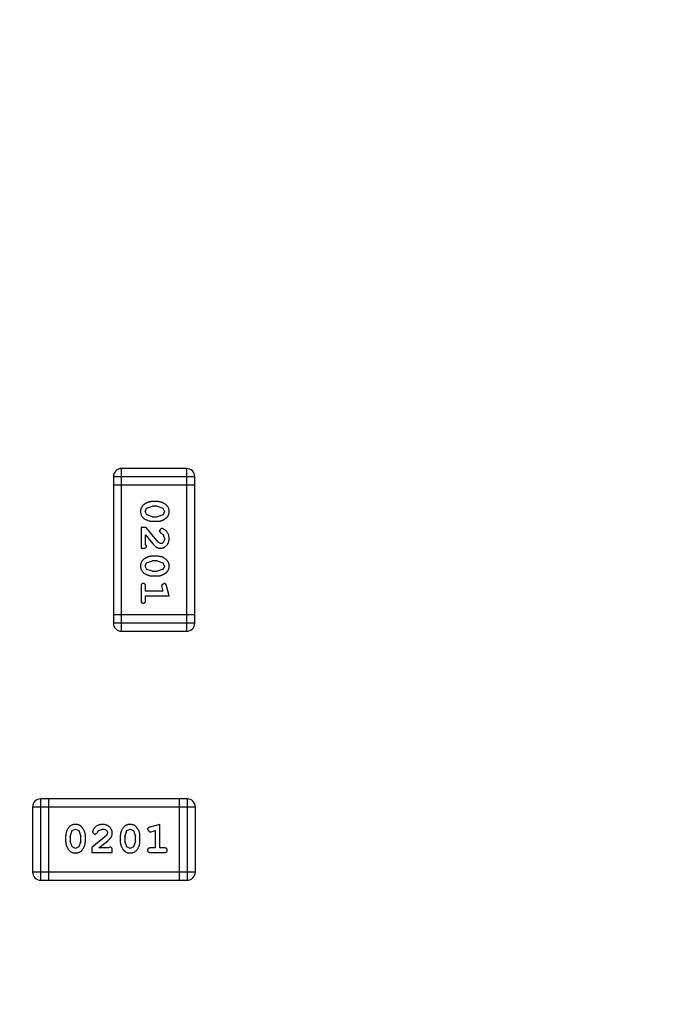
# Model space of a CAD drawing. Header units: inches. Extents: x 246 to 500, y -220 to -17.
# Tile 114 of 118: x 468.34 to 470.79, y -98.83 to -95.14. Entities that reach past the tile are written whole.
import ezdxf

# ---------------------------------------------------------------- set-up
doc = ezdxf.new("R2010")
doc.units = ezdxf.units.IN
doc.header["$LTSCALE"] = 1.21
doc.header["$MEASUREMENT"] = 0
doc.header["$PDMODE"] = 3
doc.header["$PDSIZE"] = 0.3125
doc.layers.get('0').update_dxf_attribs({"linetype": 'CONTINUOUS'})
doc.layers.get('Defpoints').update_dxf_attribs({"linetype": 'CONTINUOUS'})
doc.layers.add('DIM', color=3, linetype='CONTINUOUS')
doc.styles.get("Standard").update_dxf_attribs({"font": 'txt', "width": 0.8})
doc.dimstyles.get("Standard").update_dxf_attribs({"dimtxt": 0.15625, "dimasz": 0.1875, "dimexe": 0.125, "dimexo": 0.0625, "dimgap": 0.09, "dimtad": 0, "dimtih": 1, "dimtoh": 1, "dimzin": 4, "dimdsep": 46, "dimtxsty": 'Standard', "dimblk": '_FILLED', "dimblk1": '_FILLED', "dimblk2": '_FILLED', "dimcen": 0.09, "dimazin": 1, "dimtp": 0.01, "dimtm": 0.01, "dimtfac": 1, "dimtofl": 0, "dimtmove": 0, "dimatfit": 3, "dimldrblk": '_FILLED', "dimfxl": 1, "dimtolj": 1, "dimtzin": 4, "dimarcsym": 0})

# ---------------------------------------------------------------- blocks, each defined once
blk = doc.blocks.new('_FILLED')
at = {"color": 0, "linetype": 'ByBlock'}
blk.add_solid([(0, 0), (-1, 0.1667), (-1, -0.1667)], dxfattribs=at)
blk = doc.blocks.new('*D60')
at = {"layer": 'Defpoints', "color": 0}
for p in [(481.9401, -91.8581), (457.6897, -127.8567), (492.1011, -127.8567)]:
    blk.add_point(p, dxfattribs=at)
at = {"layer": 'DIM', "color": 0, "lineweight": -2}
for p, q in [((482.0026, -91.8581), (492.2261, -91.8581)), ((492.1011, -93.8581), (492.1011, -106.8341)), ((492.1011, -125.8567), (492.1011, -112.8807)), ((457.7522, -127.8567), (492.2261, -127.8567))]:
    blk.add_line(p, q, dxfattribs=at)
at = {"layer": 'DIM', "color": 0, "lineweight": -2, "xscale": 2, "yscale": 2, "zscale": 2}
for p, rotation in [((492.1011, -91.8581), 90), ((492.1011, -127.8567), 270)]:
    blk.add_blockref('_FILLED', p, dxfattribs=dict(at, rotation=rotation))
at = {"layer": 'DIM', "color": 0, "insert": (492.1011, -109.8574), "char_height": 2, "attachment_point": 5, "rotation": 90}
blk.add_mtext('\\A1;36.00', dxfattribs=at)

msp = doc.modelspace()

# ---------------------------------------------------------------- linework, layer by layer
at = {"color": 7, "linetype": 'Continuous'}
for p, q in [((468.7184, -97.4287), (468.7184, -96.8191)), ((468.9622, -96.8191), (468.7184, -96.8191)), ((468.9622, -96.8191), (468.9622, -97.4287)), ((468.6879, -96.8496), (468.6879, -97.3982)), ((468.6879, -96.8496), (468.9927, -96.8496)), ((468.9927, -97.3982), (468.9927, -96.8496)), ((468.6879, -96.8801), (468.9927, -96.8801)), ((468.8073, -96.9801), (468.8125, -96.9679)), ((468.8125, -96.9679), (468.8348, -96.9603)), ((468.8523, -96.943), (468.8346, -96.943)), ((468.852, -96.9603), (468.8348, -96.9603)), ((468.852, -96.9603), (468.8738, -96.9675)), ((468.8738, -96.9675), (468.8796, -96.9799)), ((468.8131, -96.9924), (468.8073, -96.9801)), ((468.8348, -96.9996), (468.8131, -96.9924)), ((468.8348, -96.9996), (468.852, -96.9996)), ((468.8743, -96.992), (468.852, -96.9996)), ((468.8796, -96.9799), (468.8743, -96.992)), ((468.7915, -97.0405), (468.7915, -97.1176)), ((468.8104, -97.0405), (468.7915, -97.0405)), ((468.8554, -97.0955), (468.8104, -97.0405)), ((468.8346, -97.0169), (468.8523, -97.0169)), ((468.8676, -97.0437), (468.8592, -97.0525)), ((468.8088, -97.1034), (468.8088, -97.0673)), ((468.8088, -97.0673), (468.8359, -97.1008)), ((468.8592, -97.0525), (468.8657, -97.061)), ((468.8657, -97.061), (468.8742, -97.0659)), ((468.8742, -97.0659), (468.8796, -97.0808)), ((468.7915, -97.1176), (468.7994, -97.1176)), ((468.812, -97.109), (468.8088, -97.1034)), ((468.8651, -97.1003), (468.8554, -97.0955)), ((468.8523, -97.1475), (468.8346, -97.1475)), ((468.8073, -97.1846), (468.8125, -97.1724)), ((468.8131, -97.1969), (468.8073, -97.1846)), ((468.8125, -97.1724), (468.8348, -97.1648)), ((468.8348, -97.2041), (468.8131, -97.1969)), ((468.852, -97.1648), (468.8348, -97.1648)), ((468.852, -97.1648), (468.8738, -97.1721)), ((468.8743, -97.1966), (468.852, -97.2041)), ((468.8738, -97.1721), (468.8796, -97.1844)), ((468.8796, -97.1844), (468.8743, -97.1966)), ((468.8346, -97.2214), (468.8523, -97.2214)), ((468.8348, -97.2041), (468.852, -97.2041)), ((468.7915, -97.2608), (468.7915, -97.3127)), ((468.8088, -97.2781), (468.8088, -97.2608)), ((468.8779, -97.2497), (468.8686, -97.2576)), ((468.8686, -97.2576), (468.8696, -97.263)), ((468.8696, -97.263), (468.8738, -97.2781)), ((468.8969, -97.2954), (468.887, -97.2588)), ((468.8738, -97.2781), (468.8088, -97.2781)), ((468.8088, -97.3127), (468.8088, -97.2954)), ((468.8088, -97.2954), (468.8969, -97.2954)), ((468.9927, -97.3677), (468.6879, -97.3677)), ((468.9927, -97.3982), (468.6879, -97.3982)), ((468.7184, -97.4287), (468.9622, -97.4287)), ((468.4159, -98.361), (468.4159, -98.0562)), ((468.9645, -98.0562), (468.4159, -98.0562)), ((468.4464, -98.361), (468.4464, -98.0562)), ((468.934, -98.0562), (468.934, -98.361)), ((468.9645, -98.0562), (468.9645, -98.361)), ((468.3854, -98.0867), (468.3854, -98.3305)), ((468.3854, -98.0867), (468.995, -98.0867)), ((468.995, -98.3305), (468.995, -98.0867)), ((468.8617, -98.152), (468.8251, -98.1619)), ((468.8617, -98.2401), (468.8617, -98.152)), ((468.5266, -98.1969), (468.5338, -98.1751)), ((468.5338, -98.1751), (468.5462, -98.1693)), ((468.5462, -98.1693), (468.5584, -98.1746)), ((468.5584, -98.1746), (468.5659, -98.1969)), ((468.6618, -98.1935), (468.6068, -98.2385)), ((468.61, -98.1813), (468.6188, -98.1897)), ((468.6188, -98.1897), (468.6273, -98.1832)), ((468.6273, -98.1832), (468.6322, -98.1747)), ((468.6322, -98.1747), (468.6471, -98.1693)), ((468.6666, -98.1838), (468.6618, -98.1935)), ((468.7311, -98.1969), (468.7384, -98.1751)), ((468.7384, -98.1751), (468.7507, -98.1693)), ((468.7507, -98.1693), (468.7629, -98.1746)), ((468.7629, -98.1746), (468.7704, -98.1969)), ((468.8161, -98.171), (468.8239, -98.1803)), ((468.8239, -98.1803), (468.8294, -98.1793)), ((468.8294, -98.1793), (468.8444, -98.1751)), ((468.8444, -98.1751), (468.8444, -98.2401)), ((468.5093, -98.1966), (468.5093, -98.2143)), ((468.5266, -98.1969), (468.5266, -98.2141)), ((468.5342, -98.2364), (468.5266, -98.2141)), ((468.5659, -98.2141), (468.5587, -98.2358)), ((468.5659, -98.2141), (468.5659, -98.1969)), ((468.5832, -98.2143), (468.5832, -98.1966)), ((468.6336, -98.2401), (468.6671, -98.213)), ((468.7138, -98.1966), (468.7138, -98.2143)), ((468.7311, -98.1969), (468.7311, -98.2141)), ((468.7387, -98.2364), (468.7311, -98.2141)), ((468.7704, -98.2141), (468.7632, -98.2358)), ((468.7704, -98.2141), (468.7704, -98.1969)), ((468.7877, -98.2143), (468.7877, -98.1966)), ((468.5464, -98.2416), (468.5342, -98.2364)), ((468.5587, -98.2358), (468.5464, -98.2416)), ((468.6068, -98.2385), (468.6068, -98.2574)), ((468.6068, -98.2574), (468.6839, -98.2574)), ((468.6697, -98.2401), (468.6336, -98.2401)), ((468.6753, -98.2369), (468.6697, -98.2401)), ((468.6839, -98.2574), (468.6839, -98.2495)), ((468.7509, -98.2416), (468.7387, -98.2364)), ((468.7632, -98.2358), (468.7509, -98.2416)), ((468.8444, -98.2401), (468.8271, -98.2401)), ((468.8271, -98.2574), (468.879, -98.2574)), ((468.879, -98.2401), (468.8617, -98.2401)), ((468.995, -98.3305), (468.3854, -98.3305)), ((468.4159, -98.361), (468.9645, -98.361))]:
    msp.add_line(p, q, dxfattribs=at)
for centre, start, end in [((468.7184, -96.8496), 89.9999, 179.9999), ((468.9622, -96.8496), 359.9999, 89.9999), ((468.7184, -97.3982), 179.9999, 269.9999), ((468.9622, -97.3982), 269.9999, 359.9999), ((468.4159, -98.0867), 89.9999, 179.9999), ((468.9645, -98.0867), 359.9999, 89.9999), ((468.4159, -98.3305), 179.9999, 269.9999), ((468.9645, -98.3305), 269.9999, 359.9999)]:
    msp.add_arc(centre, 0.0305, start, end, dxfattribs=at)
for points, knots in [([(468.8346, -96.943), (468.8335, -96.943), (468.8314, -96.943), (468.8282, -96.9433), (468.8251, -96.9438), (468.822, -96.9445), (468.8189, -96.9454), (468.8159, -96.9465), (468.813, -96.9478), (468.8101, -96.9493), (468.8073, -96.9508), (468.8048, -96.9525), (468.8025, -96.9541), (468.8004, -96.9558), (468.7985, -96.9575), (468.7969, -96.9592), (468.7954, -96.9609), (468.7938, -96.9633), (468.7922, -96.9664), (468.7909, -96.9706), (468.7901, -96.9752), (468.79, -96.9784), (468.7899, -96.98)], [0, 0, 0, 0, 0.049886, 0.09882, 0.148132, 0.19689, 0.246038, 0.295176, 0.345305, 0.395692, 0.445312, 0.491875, 0.535813, 0.577009, 0.616081, 0.652689, 0.687585, 0.720206, 0.785062, 0.85223, 0.923759, 1, 1, 1, 1]), ([(468.8969, -96.9798), (468.8969, -96.9783), (468.8968, -96.9755), (468.8961, -96.9715), (468.895, -96.9676), (468.8934, -96.964), (468.8913, -96.9607), (468.8888, -96.9577), (468.8858, -96.9549), (468.8825, -96.9524), (468.8789, -96.9502), (468.8752, -96.9483), (468.8715, -96.9467), (468.8677, -96.9453), (468.8639, -96.9443), (468.8601, -96.9435), (468.8562, -96.9431), (468.8536, -96.943), (468.8523, -96.943)], [0, 0, 0, 0, 0.06692, 0.130834, 0.19258, 0.252759, 0.312631, 0.373411, 0.436359, 0.501894, 0.568244, 0.632472, 0.69556, 0.757163, 0.818592, 0.878885, 0.939235, 1, 1, 1, 1]), ([(468.7899, -96.98), (468.79, -96.9815), (468.7901, -96.9843), (468.7908, -96.9884), (468.7919, -96.9922), (468.7935, -96.9958), (468.7955, -96.9991), (468.798, -97.0022), (468.801, -97.005), (468.8044, -97.0074), (468.808, -97.0096), (468.8116, -97.0116), (468.8154, -97.0132), (468.8191, -97.0146), (468.8229, -97.0156), (468.8268, -97.0164), (468.8306, -97.0168), (468.8333, -97.0169), (468.8346, -97.0169)], [0, 0, 0, 0, 0.067217, 0.131051, 0.19272, 0.252824, 0.312745, 0.373449, 0.436041, 0.501494, 0.567761, 0.632087, 0.695096, 0.757109, 0.817993, 0.878657, 0.939311, 1, 1, 1, 1]), ([(468.8523, -97.0169), (468.8534, -97.0169), (468.8555, -97.0169), (468.8587, -97.0166), (468.8619, -97.016), (468.865, -97.0154), (468.868, -97.0144), (468.871, -97.0133), (468.874, -97.012), (468.8769, -97.0105), (468.8796, -97.0089), (468.8822, -97.0073), (468.8845, -97.0056), (468.8866, -97.004), (468.8884, -97.0023), (468.8901, -97.0006), (468.8915, -96.9988), (468.8931, -96.9965), (468.8947, -96.9933), (468.896, -96.9891), (468.8968, -96.9846), (468.8969, -96.9814), (468.8969, -96.9798)], [0, 0, 0, 0, 0.049855, 0.099516, 0.148482, 0.19758, 0.246804, 0.296268, 0.346517, 0.397047, 0.446826, 0.49336, 0.537801, 0.579207, 0.617974, 0.654833, 0.689171, 0.722088, 0.786392, 0.853518, 0.924186, 1, 1, 1, 1]), ([(468.8969, -97.0809), (468.8969, -97.0792), (468.8967, -97.0759), (468.8959, -97.0709), (468.8945, -97.0662), (468.8925, -97.0617), (468.89, -97.0576), (468.8872, -97.0539), (468.8839, -97.0508), (468.8804, -97.0482), (468.8768, -97.0463), (468.8735, -97.0448), (468.8704, -97.0439), (468.8685, -97.0437), (468.8676, -97.0437)], [0, 0, 0, 0, 0.098286, 0.193983, 0.289056, 0.384352, 0.477435, 0.566197, 0.652355, 0.737986, 0.818188, 0.887401, 0.94802, 1, 1, 1, 1]), ([(468.8642, -97.1176), (468.8653, -97.1176), (468.8675, -97.1175), (468.8707, -97.117), (468.8738, -97.1162), (468.8768, -97.1151), (468.8796, -97.1136), (468.8824, -97.1118), (468.8849, -97.1097), (468.8874, -97.1073), (468.8896, -97.1047), (468.8916, -97.1018), (468.8932, -97.0988), (468.8946, -97.0956), (468.8956, -97.0922), (468.8964, -97.0886), (468.8968, -97.0848), (468.8969, -97.0822), (468.8969, -97.0809)], [0, 0, 0, 0, 0.060981, 0.120256, 0.178148, 0.236115, 0.293993, 0.352864, 0.413358, 0.476056, 0.539296, 0.602396, 0.665116, 0.728325, 0.792919, 0.859317, 0.928302, 1, 1, 1, 1]), ([(468.8796, -97.0808), (468.8796, -97.0822), (468.8795, -97.0849), (468.8786, -97.0887), (468.8773, -97.0921), (468.8753, -97.095), (468.8731, -97.0973), (468.8706, -97.0991), (468.8679, -97.1001), (468.866, -97.1002), (468.8651, -97.1003)], [0, 0, 0, 0, 0.156344, 0.299348, 0.4327, 0.561, 0.682299, 0.791883, 0.89611, 1, 1, 1, 1]), ([(468.7994, -97.1176), (468.8005, -97.1176), (468.8024, -97.1175), (468.8051, -97.1171), (468.8074, -97.1164), (468.8091, -97.1154), (468.8104, -97.1141), (468.8113, -97.1125), (468.8119, -97.1108), (468.8119, -97.1096), (468.812, -97.109)], [0, 0, 0, 0, 0.1844, 0.34094, 0.473574, 0.586824, 0.690029, 0.789175, 0.890445, 1, 1, 1, 1]), ([(468.8359, -97.1008), (468.8366, -97.1017), (468.8381, -97.1034), (468.8403, -97.1058), (468.8425, -97.1079), (468.8444, -97.1098), (468.8463, -97.1114), (468.8481, -97.1127), (468.8497, -97.1139), (468.8518, -97.115), (468.8543, -97.116), (468.8575, -97.117), (468.8608, -97.1175), (468.863, -97.1176), (468.8642, -97.1176)], [0, 0, 0, 0, 0.103002, 0.197728, 0.285279, 0.365235, 0.437224, 0.502446, 0.560545, 0.611446, 0.707576, 0.80349, 0.900532, 1, 1, 1, 1]), ([(468.8346, -97.1475), (468.8335, -97.1475), (468.8314, -97.1475), (468.8282, -97.1479), (468.8251, -97.1483), (468.822, -97.149), (468.8189, -97.1499), (468.8159, -97.151), (468.813, -97.1523), (468.8101, -97.1538), (468.8073, -97.1554), (468.8048, -97.157), (468.8025, -97.1586), (468.8004, -97.1603), (468.7985, -97.162), (468.7969, -97.1637), (468.7954, -97.1654), (468.7938, -97.1678), (468.7922, -97.1709), (468.7909, -97.1751), (468.7901, -97.1797), (468.79, -97.1829), (468.7899, -97.1845)], [0, 0, 0, 0, 0.049886, 0.09882, 0.148132, 0.19689, 0.246038, 0.295176, 0.345305, 0.395692, 0.445312, 0.491875, 0.535813, 0.577009, 0.616081, 0.652689, 0.687585, 0.720206, 0.785062, 0.85223, 0.923759, 1, 1, 1, 1]), ([(468.8969, -97.1843), (468.8969, -97.1829), (468.8968, -97.18), (468.8961, -97.176), (468.895, -97.1721), (468.8934, -97.1685), (468.8913, -97.1653), (468.8888, -97.1622), (468.8858, -97.1594), (468.8825, -97.157), (468.8789, -97.1548), (468.8752, -97.1528), (468.8715, -97.1512), (468.8677, -97.1498), (468.8639, -97.1488), (468.8601, -97.148), (468.8562, -97.1476), (468.8536, -97.1475), (468.8523, -97.1475)], [0, 0, 0, 0, 0.06692, 0.130834, 0.19258, 0.252759, 0.312631, 0.373411, 0.436359, 0.501894, 0.568244, 0.632472, 0.69556, 0.757163, 0.818592, 0.878885, 0.939235, 1, 1, 1, 1]), ([(468.7899, -97.1845), (468.79, -97.186), (468.7901, -97.1888), (468.7908, -97.1929), (468.7919, -97.1967), (468.7935, -97.2003), (468.7955, -97.2036), (468.798, -97.2067), (468.801, -97.2095), (468.8044, -97.2119), (468.808, -97.2141), (468.8116, -97.2161), (468.8154, -97.2177), (468.8191, -97.2191), (468.8229, -97.2201), (468.8268, -97.2209), (468.8306, -97.2213), (468.8333, -97.2214), (468.8346, -97.2214)], [0, 0, 0, 0, 0.067217, 0.131051, 0.19272, 0.252824, 0.312745, 0.373449, 0.436041, 0.501494, 0.567761, 0.632087, 0.695096, 0.757109, 0.817993, 0.878657, 0.939311, 1, 1, 1, 1]), ([(468.8523, -97.2214), (468.8534, -97.2214), (468.8555, -97.2214), (468.8587, -97.2211), (468.8619, -97.2205), (468.865, -97.2199), (468.868, -97.219), (468.871, -97.2178), (468.874, -97.2165), (468.8769, -97.215), (468.8796, -97.2134), (468.8822, -97.2118), (468.8845, -97.2102), (468.8866, -97.2085), (468.8884, -97.2068), (468.8901, -97.2051), (468.8915, -97.2033), (468.8931, -97.201), (468.8947, -97.1978), (468.896, -97.1936), (468.8968, -97.1891), (468.8969, -97.1859), (468.8969, -97.1843)], [0, 0, 0, 0, 0.049855, 0.099516, 0.148482, 0.19758, 0.246804, 0.296268, 0.346517, 0.397047, 0.446826, 0.49336, 0.537801, 0.579207, 0.617974, 0.654833, 0.689171, 0.722088, 0.786392, 0.853518, 0.924186, 1, 1, 1, 1]), ([(468.8002, -97.2497), (468.7996, -97.2498), (468.7984, -97.2498), (468.7967, -97.2504), (468.7952, -97.2512), (468.7938, -97.2523), (468.7928, -97.2539), (468.7921, -97.2559), (468.7916, -97.2582), (468.7915, -97.2599), (468.7915, -97.2608)], [0, 0, 0, 0, 0.115051, 0.223278, 0.329269, 0.437893, 0.554681, 0.682591, 0.83103, 1, 1, 1, 1]), ([(468.8088, -97.2608), (468.8088, -97.2599), (468.8088, -97.2582), (468.8083, -97.2559), (468.8075, -97.2539), (468.8065, -97.2523), (468.8051, -97.2512), (468.8036, -97.2503), (468.802, -97.2498), (468.8008, -97.2498), (468.8002, -97.2497)], [0, 0, 0, 0, 0.169102, 0.317658, 0.446239, 0.563118, 0.671828, 0.776546, 0.884858, 1, 1, 1, 1]), ([(468.887, -97.2588), (468.8868, -97.2579), (468.8863, -97.2564), (468.8855, -97.2543), (468.8846, -97.2527), (468.8835, -97.2515), (468.8823, -97.2507), (468.881, -97.2501), (468.8795, -97.2498), (468.8784, -97.2498), (468.8779, -97.2497)], [0, 0, 0, 0, 0.187321, 0.344927, 0.475328, 0.579604, 0.674244, 0.773631, 0.882025, 1, 1, 1, 1]), ([(468.7915, -97.3127), (468.7915, -97.3136), (468.7916, -97.3153), (468.7921, -97.3176), (468.7928, -97.3195), (468.7939, -97.3211), (468.7952, -97.3223), (468.7967, -97.3231), (468.7984, -97.3236), (468.7996, -97.3237), (468.8002, -97.3237)], [0, 0, 0, 0, 0.169012, 0.317488, 0.445429, 0.560977, 0.67065, 0.776666, 0.88492, 1, 1, 1, 1]), ([(468.8002, -97.3237), (468.8008, -97.3237), (468.802, -97.3236), (468.8036, -97.3231), (468.8051, -97.3222), (468.8065, -97.3211), (468.8076, -97.3195), (468.8083, -97.3176), (468.8088, -97.3153), (468.8088, -97.3136), (468.8088, -97.3127)], [0, 0, 0, 0, 0.11517, 0.223509, 0.328254, 0.438012, 0.553651, 0.682263, 0.830856, 1, 1, 1, 1]), ([(468.5461, -98.152), (468.5446, -98.152), (468.5418, -98.1521), (468.5378, -98.1528), (468.5339, -98.1539), (468.5303, -98.1555), (468.527, -98.1576), (468.524, -98.1601), (468.5212, -98.1631), (468.5187, -98.1664), (468.5165, -98.17), (468.5146, -98.1737), (468.513, -98.1774), (468.5116, -98.1812), (468.5106, -98.185), (468.5098, -98.1888), (468.5094, -98.1927), (468.5093, -98.1953), (468.5093, -98.1966)], [0, 0, 0, 0, 0.06692, 0.130834, 0.19258, 0.252759, 0.312631, 0.373411, 0.436359, 0.501894, 0.568244, 0.632472, 0.69556, 0.757163, 0.818592, 0.878885, 0.939235, 1, 1, 1, 1]), ([(468.5832, -98.1966), (468.5832, -98.1955), (468.5832, -98.1934), (468.5829, -98.1902), (468.5823, -98.187), (468.5817, -98.1839), (468.5807, -98.1809), (468.5796, -98.1779), (468.5783, -98.1749), (468.5768, -98.172), (468.5752, -98.1693), (468.5736, -98.1667), (468.572, -98.1644), (468.5703, -98.1623), (468.5686, -98.1605), (468.5669, -98.1588), (468.5651, -98.1574), (468.5628, -98.1558), (468.5596, -98.1542), (468.5554, -98.1529), (468.5509, -98.1521), (468.5477, -98.152), (468.5461, -98.152)], [0, 0, 0, 0, 0.049855, 0.099516, 0.148482, 0.19758, 0.246804, 0.296268, 0.346517, 0.397047, 0.446826, 0.49336, 0.537801, 0.579207, 0.617974, 0.654833, 0.689171, 0.722088, 0.786392, 0.853518, 0.924186, 1, 1, 1, 1]), ([(468.6472, -98.152), (468.6455, -98.152), (468.6422, -98.1522), (468.6372, -98.153), (468.6325, -98.1544), (468.628, -98.1564), (468.6239, -98.1589), (468.6202, -98.1617), (468.6171, -98.165), (468.6145, -98.1685), (468.6126, -98.1721), (468.6111, -98.1754), (468.6102, -98.1785), (468.61, -98.1804), (468.61, -98.1813)], [0, 0, 0, 0, 0.098286, 0.193983, 0.289056, 0.384352, 0.477435, 0.566197, 0.652355, 0.737986, 0.818188, 0.887401, 0.94802, 1, 1, 1, 1]), ([(468.6839, -98.1847), (468.6839, -98.1836), (468.6838, -98.1814), (468.6833, -98.1782), (468.6825, -98.1751), (468.6814, -98.1721), (468.6799, -98.1693), (468.6781, -98.1665), (468.676, -98.164), (468.6736, -98.1615), (468.671, -98.1593), (468.6681, -98.1573), (468.6651, -98.1557), (468.6619, -98.1543), (468.6585, -98.1533), (468.6549, -98.1525), (468.6511, -98.1521), (468.6485, -98.152), (468.6472, -98.152)], [0, 0, 0, 0, 0.060981, 0.120256, 0.178148, 0.236115, 0.293993, 0.352864, 0.413358, 0.476056, 0.539296, 0.602396, 0.665116, 0.728325, 0.792919, 0.859317, 0.928302, 1, 1, 1, 1]), ([(468.7506, -98.152), (468.7492, -98.152), (468.7463, -98.1521), (468.7423, -98.1528), (468.7384, -98.1539), (468.7348, -98.1555), (468.7316, -98.1576), (468.7285, -98.1601), (468.7257, -98.1631), (468.7233, -98.1664), (468.7211, -98.17), (468.7191, -98.1737), (468.7175, -98.1774), (468.7161, -98.1812), (468.7151, -98.185), (468.7143, -98.1888), (468.7139, -98.1927), (468.7138, -98.1953), (468.7138, -98.1966)], [0, 0, 0, 0, 0.06692, 0.130834, 0.19258, 0.252759, 0.312631, 0.373411, 0.436359, 0.501894, 0.568244, 0.632472, 0.69556, 0.757163, 0.818592, 0.878885, 0.939235, 1, 1, 1, 1]), ([(468.7877, -98.1966), (468.7877, -98.1955), (468.7877, -98.1934), (468.7874, -98.1902), (468.7868, -98.187), (468.7862, -98.1839), (468.7853, -98.1809), (468.7841, -98.1779), (468.7829, -98.1749), (468.7814, -98.172), (468.7798, -98.1693), (468.7781, -98.1667), (468.7765, -98.1644), (468.7748, -98.1623), (468.7731, -98.1605), (468.7714, -98.1588), (468.7696, -98.1574), (468.7673, -98.1558), (468.7641, -98.1542), (468.7599, -98.1529), (468.7554, -98.1521), (468.7522, -98.152), (468.7506, -98.152)], [0, 0, 0, 0, 0.049855, 0.099516, 0.148482, 0.19758, 0.246804, 0.296268, 0.346517, 0.397047, 0.446826, 0.49336, 0.537801, 0.579207, 0.617974, 0.654833, 0.689171, 0.722088, 0.786392, 0.853518, 0.924186, 1, 1, 1, 1]), ([(468.6471, -98.1693), (468.6485, -98.1693), (468.6512, -98.1694), (468.655, -98.1703), (468.6584, -98.1716), (468.6613, -98.1736), (468.6636, -98.1758), (468.6654, -98.1783), (468.6664, -98.181), (468.6665, -98.1829), (468.6666, -98.1838)], [0, 0, 0, 0, 0.156344, 0.299348, 0.4327, 0.561, 0.682299, 0.791883, 0.89611, 1, 1, 1, 1]), ([(468.6671, -98.213), (468.668, -98.2123), (468.6697, -98.2108), (468.6721, -98.2086), (468.6742, -98.2064), (468.6761, -98.2045), (468.6777, -98.2026), (468.679, -98.2008), (468.6802, -98.1992), (468.6813, -98.1971), (468.6823, -98.1946), (468.6833, -98.1914), (468.6838, -98.1881), (468.6839, -98.1859), (468.6839, -98.1847)], [0, 0, 0, 0, 0.103002, 0.197728, 0.285279, 0.365235, 0.437224, 0.502446, 0.560545, 0.611446, 0.707576, 0.80349, 0.900532, 1, 1, 1, 1]), ([(468.8251, -98.1619), (468.8243, -98.1621), (468.8227, -98.1626), (468.8206, -98.1634), (468.819, -98.1643), (468.8178, -98.1654), (468.817, -98.1666), (468.8164, -98.1679), (468.8161, -98.1694), (468.8161, -98.1705), (468.8161, -98.171)], [0, 0, 0, 0, 0.187321, 0.344927, 0.475328, 0.579604, 0.674244, 0.773631, 0.882025, 1, 1, 1, 1]), ([(468.5093, -98.2143), (468.5093, -98.2154), (468.5093, -98.2175), (468.5097, -98.2207), (468.5101, -98.2238), (468.5108, -98.2269), (468.5117, -98.23), (468.5128, -98.233), (468.5141, -98.2359), (468.5156, -98.2388), (468.5171, -98.2416), (468.5188, -98.2441), (468.5204, -98.2464), (468.5221, -98.2485), (468.5238, -98.2504), (468.5255, -98.252), (468.5272, -98.2535), (468.5296, -98.2551), (468.5327, -98.2567), (468.5369, -98.258), (468.5415, -98.2588), (468.5447, -98.2589), (468.5463, -98.259)], [0, 0, 0, 0, 0.049886, 0.09882, 0.148132, 0.19689, 0.246038, 0.295176, 0.345305, 0.395692, 0.445312, 0.491875, 0.535813, 0.577009, 0.616081, 0.652689, 0.687585, 0.720206, 0.785062, 0.85223, 0.923759, 1, 1, 1, 1]), ([(468.5463, -98.259), (468.5478, -98.2589), (468.5506, -98.2588), (468.5547, -98.2581), (468.5585, -98.257), (468.5621, -98.2554), (468.5654, -98.2534), (468.5685, -98.2509), (468.5713, -98.2479), (468.5737, -98.2445), (468.5759, -98.2409), (468.5779, -98.2373), (468.5795, -98.2336), (468.5809, -98.2298), (468.5819, -98.226), (468.5827, -98.2221), (468.5831, -98.2183), (468.5832, -98.2156), (468.5832, -98.2143)], [0, 0, 0, 0, 0.067217, 0.131051, 0.19272, 0.252824, 0.312745, 0.373449, 0.436041, 0.501494, 0.567761, 0.632087, 0.695096, 0.757109, 0.817993, 0.878657, 0.939311, 1, 1, 1, 1]), ([(468.7138, -98.2143), (468.7138, -98.2154), (468.7139, -98.2175), (468.7142, -98.2207), (468.7146, -98.2238), (468.7153, -98.2269), (468.7162, -98.23), (468.7174, -98.233), (468.7186, -98.2359), (468.7201, -98.2388), (468.7217, -98.2416), (468.7233, -98.2441), (468.7249, -98.2464), (468.7266, -98.2485), (468.7283, -98.2504), (468.73, -98.252), (468.7317, -98.2535), (468.7341, -98.2551), (468.7373, -98.2567), (468.7414, -98.258), (468.746, -98.2588), (468.7492, -98.2589), (468.7508, -98.259)], [0, 0, 0, 0, 0.049886, 0.09882, 0.148132, 0.19689, 0.246038, 0.295176, 0.345305, 0.395692, 0.445312, 0.491875, 0.535813, 0.577009, 0.616081, 0.652689, 0.687585, 0.720206, 0.785062, 0.85223, 0.923759, 1, 1, 1, 1]), ([(468.7508, -98.259), (468.7523, -98.2589), (468.7551, -98.2588), (468.7592, -98.2581), (468.763, -98.257), (468.7666, -98.2554), (468.7699, -98.2534), (468.773, -98.2509), (468.7758, -98.2479), (468.7782, -98.2445), (468.7804, -98.2409), (468.7824, -98.2373), (468.784, -98.2336), (468.7854, -98.2298), (468.7864, -98.226), (468.7872, -98.2221), (468.7876, -98.2183), (468.7877, -98.2156), (468.7877, -98.2143)], [0, 0, 0, 0, 0.067217, 0.131051, 0.19272, 0.252824, 0.312745, 0.373449, 0.436041, 0.501494, 0.567761, 0.632087, 0.695096, 0.757109, 0.817993, 0.878657, 0.939311, 1, 1, 1, 1]), ([(468.6839, -98.2495), (468.6839, -98.2484), (468.6838, -98.2465), (468.6834, -98.2438), (468.6827, -98.2415), (468.6817, -98.2398), (468.6804, -98.2385), (468.6788, -98.2376), (468.6771, -98.237), (468.6759, -98.237), (468.6753, -98.2369)], [0, 0, 0, 0, 0.1844, 0.34094, 0.473574, 0.586824, 0.690029, 0.789175, 0.890445, 1, 1, 1, 1]), ([(468.8271, -98.2401), (468.8262, -98.2401), (468.8245, -98.2401), (468.8222, -98.2406), (468.8202, -98.2414), (468.8186, -98.2424), (468.8175, -98.2438), (468.8167, -98.2453), (468.8162, -98.2469), (468.8161, -98.2481), (468.8161, -98.2487)], [0, 0, 0, 0, 0.169102, 0.317658, 0.446239, 0.563118, 0.671828, 0.776546, 0.884858, 1, 1, 1, 1]), ([(468.8161, -98.2487), (468.8161, -98.2493), (468.8161, -98.2505), (468.8167, -98.2522), (468.8175, -98.2537), (468.8186, -98.2551), (468.8202, -98.2561), (468.8222, -98.2569), (468.8245, -98.2573), (468.8262, -98.2574), (468.8271, -98.2574)], [0, 0, 0, 0, 0.115051, 0.223278, 0.329269, 0.437893, 0.554681, 0.682591, 0.83103, 1, 1, 1, 1]), ([(468.89, -98.2487), (468.89, -98.2481), (468.8899, -98.2469), (468.8894, -98.2453), (468.8886, -98.2438), (468.8874, -98.2424), (468.8858, -98.2413), (468.8839, -98.2406), (468.8816, -98.2401), (468.8799, -98.2401), (468.879, -98.2401)], [0, 0, 0, 0, 0.11517, 0.223509, 0.328254, 0.438012, 0.553651, 0.682263, 0.830856, 1, 1, 1, 1]), ([(468.879, -98.2574), (468.8799, -98.2574), (468.8816, -98.2573), (468.8839, -98.2568), (468.8858, -98.2561), (468.8874, -98.255), (468.8886, -98.2537), (468.8894, -98.2522), (468.8899, -98.2505), (468.89, -98.2493), (468.89, -98.2487)], [0, 0, 0, 0, 0.169012, 0.317488, 0.445429, 0.560977, 0.67065, 0.776666, 0.88492, 1, 1, 1, 1])]:
    msp.add_open_spline(points, degree=3, knots=knots, dxfattribs=at)

# ---------------------------------------------------------------- dimensions: what is measured, and where the dimension line sits
at = {"layer": 'DIM'}
dim = msp.add_linear_dim(base=(492.1011, -127.8567), p1=(481.9401, -91.8581), p2=(457.6897, -127.8567), angle=90, dimstyle='Standard', override={"dimtxt": 2, "dimasz": 2, "dimtih": 0, "dimtoh": 0, "dimzin": 0, "dimcen": 0.198, "dimadec": 0, "dimazin": 0, "dimtp": 0, "dimtm": 0, "dimtdec": 4, "dimtzin": 0}, dxfattribs=at)
dim.commit()
dim.dimension.update_dxf_attribs({"geometry": '*D60', "text_midpoint": (492.1011, -109.8574)})

doc.saveas('drawing.dxf')
